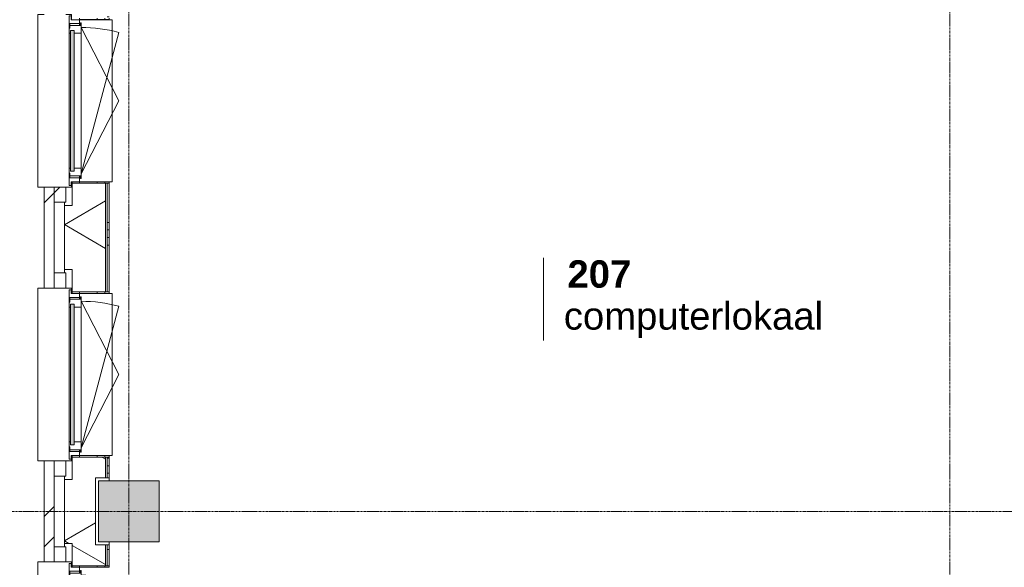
# Model space of a CAD drawing. Header units: millimetres. Extents: x -6115 to 78411, y -6358 to 59618.
# Tile 44 of 99: x -718 to 5758, y 42833 to 46433. Entities that reach past the tile are written whole.
import ezdxf

# ---------------------------------------------------------------- set-up
doc = ezdxf.new("R2010")
doc.units = ezdxf.units.MM
doc.linetypes.add('stramien', pattern=[22.225, 12.7, -3.175, 3.175, -3.175])
for name, color, linetype, lineweight in [('00_Algemeen', 7, 'Continuous', 35), ('05_Bouwplaatsvoorzieningen', 7, 'Continuous', 9), ('22_Metselwerk', 7, 'Continuous', 9), ('25_Metaalconstructiewerk', 7, 'Continuous', 9), ('30_Kozijnen-ramen-deuren', 7, 'Continuous', 9), ('42_Dekvloeren en vloersystemen', 7, 'Continuous', 9)]:
    doc.layers.add(name, color=color, linetype=linetype, lineweight=lineweight)
doc.styles.add('Arial_1', font='arial.ttf', dxfattribs={"height": 180})
doc.styles.add('Arial_B', font='arialbd.ttf', dxfattribs={"height": 180})
pattern_1 = [(45, (400, -3e-13), (-565.685, 565.685), []), (45, (600, -4e-13), (-565.685, 565.685), [])]

# ---------------------------------------------------------------- blocks, each defined once
blk = doc.blocks.new('Direct Shape - 2410-10368 v1 - IFC-model constructie _zonder onderbouw_ _MM21228_-1202395-02 tweede verdieping overzicht')
at = {"layer": '25_Metaalconstructiewerk'}
blk.add_hatch(color=256, dxfattribs=at).paths.add_polyline_path([(-200, -200), (200, -200), (200, 200), (-200, 200), (-200, 5.9)])
for p, q in [((200, 200), (-200, 200)), ((-200, 200), (-200, -200)), ((200, -200), (200, 200)), ((-200, -200), (200, -200))]:
    blk.add_line(p, q, dxfattribs=at)
blk = doc.blocks.new('Direct Shape - NLRS_28_SC_TLB_kolom vierkant prefab_gen_AT_kolom vierkant_gen_lxb 400x400_800352-1202396-02 tweede verdieping overzicht')
blk.add_blockref('Direct Shape - 2410-10368 v1 - IFC-model constructie _zonder onderbouw_ _MM21228_-1202395-02 tweede verdieping overzicht', (0, 0))
blk = doc.blocks.new('2410-10368 v1 - IFC-model constructie _zonder onderbouw_ _MM21228__ifc-1-02 tweede verdieping overzicht')
at = {"layer": '25_Metaalconstructiewerk', "lineweight": 9}
blk.add_blockref('Direct Shape - NLRS_28_SC_TLB_kolom vierkant prefab_gen_AT_kolom vierkant_gen_lxb 400x400_800352-1202396-02 tweede verdieping overzicht', (0, 43200), dxfattribs=at)
blk = doc.blocks.new('31_AEE_kozijnen_KA1_CS77 - AEE_CS 77_Raam merk A1-6832846-02 tweede verdieping overzicht')
at = {"layer": '30_Kozijnen-ramen-deuren', "true_color": 0xcccccc}
blk.add_hatch(color=254, dxfattribs=at).paths.add_polyline_path([(-462.5, -231.3), (462.5, -231.3), (462.5, -207.3), (-462.5, -207.3)])
at = {"layer": '30_Kozijnen-ramen-deuren'}
for p, q in [((-481.5, -199.5), (-557.5, -199.5)), ((-557.5, -199.5), (-557.5, -212.3)), ((-557.5, -212.3), (-532.5, -212.3)), ((-532.5, -212.3), (-532.5, -267.5)), ((-506.5, -203.3), (-481.5, -203.3)), ((-506.5, -267.5), (-506.5, -203.3)), ((-494.5, -203.8), (-494.5, -272.5)), ((-476.5, -203.8), (-494.5, -203.8)), ((-481.5, -199.5), (-476.5, -199.5)), ((-481.5, -203.3), (-481.5, -199.5)), ((-476.5, -203.3), (-481.5, -203.3)), ((-443.5, -199.5), (-476.5, -199.5)), ((-476.5, -199.5), (-476.5, -203.8)), ((-462.5, -231.3), (-462.5, -207.3)), ((-462.5, -231.3), (-462.5, -207.3)), ((-462.5, -207.3), (462.5, -207.3)), ((462.5, -231.3), (-462.5, -231.3)), ((443.5, -199.5), (-443.5, -199.5)), ((-443.5, -207.3), (-443.5, -199.5)), ((-443.5, -276.5), (-443.5, -231.3)), ((443.5, -199.5), (443.5, -207.3)), ((476.5, -199.5), (443.5, -199.5)), ((443.5, -231.3), (443.5, -276.5)), ((462.5, -207.3), (462.5, -231.3)), ((462.5, -231.3), (462.5, -207.3)), ((476.5, -199.5), (481.5, -199.5)), ((476.5, -203.8), (476.5, -199.5)), ((481.5, -203.3), (476.5, -203.3)), ((494.5, -203.8), (476.5, -203.8)), ((481.5, -199.5), (481.5, -203.3)), ((557.5, -199.5), (481.5, -199.5)), ((481.5, -203.3), (506.5, -203.3)), ((494.5, -272.5), (494.5, -203.8)), ((506.5, -203.3), (506.5, -267.5)), ((532.5, -267.5), (532.5, -212.3)), ((532.5, -212.3), (557.5, -212.3)), ((557.5, -212.3), (557.5, -199.5)), ((-532.5, -267.5), (-506.5, -267.5)), ((-494.5, -272.5), (-511.5, -272.5)), ((-511.5, -272.5), (-511.5, -276.5)), ((-511.5, -276.5), (-443.5, -276.5)), ((-494.5, -267.5), (-506.5, -267.5)), ((-481.5, -276.5), (0, -525.7)), ((-481.5, -276.5), (448.7, -525.7)), ((443.5, -276.5), (-443.5, -276.5)), ((0, -525.7), (481.5, -276.5)), ((443.5, -276.5), (511.5, -276.5)), ((506.5, -267.5), (494.5, -267.5)), ((511.5, -272.5), (494.5, -272.5)), ((506.5, -267.5), (532.5, -267.5)), ((511.5, -276.5), (511.5, -272.5))]:
    blk.add_line(p, q, dxfattribs=at)
blk.add_arc((-481.5, -276.5), 963, 345, 360, dxfattribs=at)
blk = doc.blocks.new('31_AEE_DAI_Dagkant_Interieur - Zonder Onderkant-V67-02 tweede verdieping overzicht')
at = {"layer": '05_Bouwplaatsvoorzieningen'}
h = blk.add_hatch(dxfattribs=at)
h.set_pattern_fill('FP_182', color=256, style=0, pattern_type=2)
h.set_pattern_definition([(0, (-42300, -791.5), (0, 500), []), (0, (-42300, -841.5), (0, 500), []), (0, (-42300, -891.5), (0, 500), []), (0, (-42300, -941.5), (0, 500), [])])
h.paths.add_polyline_path([(-542.5, -267.5), (-542.5, -461.5), (-533, -461.5), (-533, -267.5)])
h.paths.add_polyline_path([(533, -441.5), (533, -461.5), (542.5, -461.5), (542.5, -267.5), (533, -267.5), (533, -437)])
for p, q in [((-533, -267.5), (-542.5, -267.5)), ((-533, -461.5), (-533, -267.5)), ((533, -267.5), (533, -461.5)), ((542.5, -267.5), (533, -267.5)), ((-542.5, -461.5), (-533, -461.5)), ((533, -461.5), (542.5, -461.5))]:
    blk.add_line(p, q, dxfattribs=at)
blk = doc.blocks.new('31_AEE_DAI_Dagkant_Interieur - Zonder Onderkant-V152-02 tweede verdieping overzicht')
at = {"layer": '05_Bouwplaatsvoorzieningen'}
h = blk.add_hatch(dxfattribs=at)
h.set_pattern_fill('FP_243', color=256, style=0, pattern_type=2)
h.set_pattern_definition([(0, (-44100, -791.5), (0, 500), []), (0, (-44100, -841.5), (0, 500), []), (0, (-44100, -891.5), (0, 500), []), (0, (-44100, -941.5), (0, 500), [])])
h.paths.add_polyline_path([(-542.5, -437), (-542.5, -461.5), (-533, -461.5), (-533, -267.5), (-542.5, -267.5), (-542.5, -371.5)])
h.paths.add_polyline_path([(533, -461.5), (542.5, -461.5), (542.5, -267.5), (533, -267.5), (533, -449)])
for p, q in [((-533, -267.5), (-542.5, -267.5)), ((-533, -461.5), (-533, -267.5)), ((533, -267.5), (533, -461.5)), ((542.5, -267.5), (533, -267.5)), ((-542.5, -461.5), (-533, -461.5)), ((533, -461.5), (542.5, -461.5))]:
    blk.add_line(p, q, dxfattribs=at)
blk = doc.blocks.new('31_AEE_DAI_Dagkant_Interieur - Zonder Onderkant-V153-02 tweede verdieping overzicht')
at = {"layer": '05_Bouwplaatsvoorzieningen'}
h = blk.add_hatch(dxfattribs=at)
h.set_pattern_fill('FP_244', color=256, style=0, pattern_type=2)
h.set_pattern_definition([(0, (-45900, -791.5), (0, 500), []), (0, (-45900, -841.5), (0, 500), []), (0, (-45900, -891.5), (0, 500), []), (0, (-45900, -941.5), (0, 500), [])])
h.paths.add_polyline_path([(-542.5, -267.5), (-542.5, -461.5), (-533, -461.5), (-533, -267.5)])
h.paths.add_polyline_path([(533, -461.5), (542.5, -461.5), (542.5, -267.5), (533, -267.5), (533, -449)])
for p, q in [((-533, -267.5), (-542.5, -267.5)), ((-533, -461.5), (-533, -267.5)), ((533, -267.5), (533, -461.5)), ((542.5, -267.5), (533, -267.5)), ((-542.5, -461.5), (-533, -461.5)), ((533, -461.5), (542.5, -461.5))]:
    blk.add_line(p, q, dxfattribs=at)
blk = doc.blocks.new('42_AEE_VE_vensterbank - Standaard-6843292-02 tweede verdieping overzicht')
at = {"layer": '05_Bouwplaatsvoorzieningen'}
for p, q in [((-532.5, -482.5), (-532.5, -267.5)), ((532.5, -267.5), (532.5, -482.5)), ((-532.5, -482.5), (532.5, -482.5))]:
    blk.add_line(p, q, dxfattribs=at)
blk = doc.blocks.new('21_AEE_WA_lekdorpel - 21_AEE_WA_lekdorpel-V195-02 tweede verdieping overzicht')
at = {"layer": '05_Bouwplaatsvoorzieningen'}
for p, q in [((-567.5, -34.5), (-567.5, 8)), ((-567.5, 8), (567.5, 8)), ((567.5, 8), (567.5, -34.5)), ((-567.5, -213), (-567.5, -176.5)), ((567.5, -176.5), (567.5, -213)), ((-567.5, -215), (-567.5, -213)), ((-532.5, -213), (-567.5, -213)), ((-532.5, -215), (-567.5, -215)), ((567.5, -213), (532.5, -213)), ((567.5, -215), (532.5, -215)), ((567.5, -213), (567.5, -215))]:
    blk.add_line(p, q, dxfattribs=at)
blk = doc.blocks.new('00_AEE_tag_ruimte_klein - Naam _ nummer-752176-02 tweede verdieping overzicht')
at = {"layer": '00_Algemeen', "lineweight": 9}
for p, q in [((-8.061, 7.172), (-8.061, 4.245)), ((-8.061, 4.468), (-8.061, 1.718))]:
    blk.add_line(p, q, dxfattribs=at)

msp = doc.modelspace()

# ---------------------------------------------------------------- hatches: boundary and pattern name
at = {"layer": '22_Metselwerk'}
h = msp.add_hatch(dxfattribs=at)
h.set_pattern_fill('FP_173', color=256, angle=45, style=0, pattern_type=2)
h.set_pattern_definition(pattern_1)
h.paths.add_polyline_path([(-557, -557.5), (-491, -557.5), (-491.5, 332.5), (-557, 332.5), (-557, -51.7)])
h.paths.add_polyline_path([(-491.5, 1467.5), (-491.5, 2132.5), (-557, 2132.5), (-557, 1467.5)])
h.paths.add_polyline_path([(-557, 3267.5), (-491.5, 3267.5), (-491.5, 3932.5), (-557, 3932.5), (-557, 3275.8)])
h.paths.add_polyline_path([(-491.5, 5067.5), (-491.5, 5732.5), (-557, 5732.5), (-557, 5067.5)])
h.paths.add_polyline_path([(-491.5, 6867.5), (-491.5, 7532.5), (-557, 7532.5), (-557, 6867.5)])
h.paths.add_polyline_path([(-491.5, 8667.5), (-491.5, 9332.5), (-557, 9332.5), (-557, 8667.5)])
h.paths.add_polyline_path([(-557, 10467.5), (-491.5, 10467.5), (-491.5, 11132.5), (-557, 11132.5), (-557, 10485.4)])
h.paths.add_polyline_path([(-491.5, 12267.5), (-491.5, 12932.5), (-557, 12932.5), (-557, 12267.5)])
h.paths.add_polyline_path([(-491.5, 14067.5), (-491.5, 14732.5), (-557, 14732.5), (-557, 14067.5)])
h.paths.add_polyline_path([(-491.5, 15867.5), (-491.5, 16532.5), (-557, 16532.5), (-557, 15867.5)])
h.paths.add_polyline_path([(-557, 17667.5), (-491.5, 17667.5), (-491.5, 18332.5), (-557, 18332.5), (-557, 17695)])
h.paths.add_polyline_path([(-491.5, 19467.5), (-491.5, 20132.5), (-557, 20132.5), (-557, 19467.5)])
h.paths.add_polyline_path([(-491.5, 21267.5), (-491.5, 21932.5), (-557, 21932.5), (-557, 21267.5)])
h.paths.add_polyline_path([(-491.5, 23067.5), (-491.5, 23732.5), (-557, 23732.5), (-557, 23067.5)])
h.paths.add_polyline_path([(-491.5, 24867.5), (-491.5, 25532.5), (-557, 25532.5), (-557, 24867.5)])
h.paths.add_polyline_path([(-557, 26667.5), (-491.5, 26667.5), (-491.5, 27332.5), (-557, 27332.5), (-557, 27123)])
h.paths.add_polyline_path([(-557, 28467.5), (-491.5, 28467.5), (-491.5, 29132.5), (-557, 29132.5), (-557, 28786.7)])
h.paths.add_polyline_path([(-557, 30267.5), (-491.5, 30267.5), (-491.5, 30932.5), (-557, 30932.5), (-557, 30450.5)])
h.paths.add_polyline_path([(-491.5, 32067.5), (-491.5, 32732.5), (-557, 32732.5), (-557, 32067.5)])
h.paths.add_polyline_path([(-491.5, 33867.5), (-491.5, 34532.5), (-557, 34532.5), (-557, 33867.5)])
h.paths.add_polyline_path([(-491.5, 35667.5), (-491.5, 36332.5), (-557, 36332.5), (-557, 35667.5)])
h.paths.add_polyline_path([(-557, 37467.5), (-491.5, 37467.5), (-491.5, 38132.5), (-557, 38132.5), (-557, 37660.1)])
h.paths.add_polyline_path([(-491.5, 39267.5), (-491.5, 39932.5), (-557, 39932.5), (-557, 39267.5)])
h.paths.add_polyline_path([(-557, 41067.5), (-491.5, 41067.5), (-491.5, 41732.5), (-557, 41732.5), (-557, 41542.2)])
h.paths.add_polyline_path([(-557, 42867.5), (-491.5, 42867.5), (-491.5, 43532.5), (-557, 43532.5), (-557, 43205.9)])
h.paths.add_polyline_path([(-491.5, 44667.5), (-491.5, 45332.5), (-557, 45332.5), (-557, 44667.5)])
h.paths.add_polyline_path([(-491.5, 46467.5), (-491.5, 47132.5), (-557, 47132.5), (-557, 46467.5)])
h.paths.add_polyline_path([(-557, 48267.5), (-491.5, 48267.5), (-491, 49157), (-557, 49157), (-557, 48751.8)])
h = msp.add_hatch(dxfattribs=at)
h.set_pattern_fill('FP_172', color=256, angle=60, style=0, pattern_type=2)
h.set_pattern_definition([(330, (-424.5, 24300), (300, 519.615), []), (30, (-424.5, 24300), (-300, 519.615), [])])
h.paths.add_polyline_path([(-154.5, -424.5), (-154.5, -220), (-220, -220), (-220, 220), (-154.5, 220), (-154.5, 357.5), (-372.5, 357.5), (-372.5, 210), (-424.5, 210), (-424.5, -424.5)])
h.paths.add_polyline_path([(-372.5, 1442.5), (-154.5, 1442.5), (-154.5, 2157.5), (-372.5, 2157.5), (-372.5, 2010), (-424.5, 2010), (-424.5, 1590), (-372.5, 1590)])
h.paths.add_polyline_path([(-154.5, 3242.5), (-154.5, 3957.5), (-372.5, 3957.5), (-372.5, 3810), (-424.5, 3810), (-424.5, 3390), (-372.5, 3390), (-372.5, 3242.5)])
h.paths.add_polyline_path([(-154.5, 5042.5), (-154.5, 5180), (-220, 5180), (-220, 5620), (-154.5, 5620), (-154.5, 5757.5), (-372.5, 5757.5), (-372.5, 5610), (-424.5, 5610), (-424.5, 5190), (-372.5, 5190), (-372.5, 5042.5), (-263.3, 5042.5)])
h.paths.add_polyline_path([(-154.5, 6842.5), (-154.5, 7557.5), (-372.5, 7557.5), (-372.5, 7410), (-424.5, 7410), (-424.5, 6990), (-372.5, 6990), (-372.5, 6842.5), (-263.3, 6842.5)])
h.paths.add_polyline_path([(-372.5, 8642.5), (-154.5, 8642.5), (-154.5, 9357.5), (-372.5, 9357.5), (-372.5, 9210), (-424.5, 9210), (-424.5, 8790), (-372.5, 8790)])
h.paths.add_polyline_path([(-154.5, 10442.5), (-154.5, 10580), (-220, 10580), (-220, 11020), (-154.5, 11020), (-154.5, 11157.5), (-372.5, 11157.5), (-372.5, 11010), (-424.5, 11010), (-424.5, 10590), (-372.5, 10590), (-372.5, 10442.5)])
h.paths.add_polyline_path([(-372.5, 12242.5), (-154.5, 12242.5), (-154.5, 12957.5), (-372.5, 12957.5), (-372.5, 12810), (-424.5, 12810), (-424.5, 12390), (-372.5, 12390)])
h.paths.add_polyline_path([(-372.5, 14042.5), (-154.5, 14042.5), (-154.5, 14757.5), (-372.5, 14757.5), (-372.5, 14610), (-424.5, 14610), (-424.5, 14190), (-372.5, 14190)])
h.paths.add_polyline_path([(-154.5, 15842.5), (-154.5, 15980), (-220, 15980), (-220, 16420), (-154.5, 16420), (-154.5, 16557.5), (-372.5, 16557.5), (-372.5, 16410), (-424.5, 16410), (-424.5, 15990), (-372.5, 15990), (-372.5, 15842.5), (-263.3, 15842.5)])
h.paths.add_polyline_path([(-154.5, 17642.5), (-154.5, 18357.5), (-372.5, 18357.5), (-372.5, 18210), (-424.5, 18210), (-424.5, 17790), (-372.5, 17790), (-372.5, 17642.5)])
h.paths.add_polyline_path([(-154.5, 19442.5), (-154.5, 20157.5), (-372.5, 20157.5), (-372.5, 20010), (-424.5, 20010), (-424.5, 19590), (-372.5, 19590), (-372.5, 19442.5)])
h.paths.add_polyline_path([(-372.5, 21242.5), (-154.5, 21242.5), (-154.5, 21380), (-220, 21380), (-220, 21820), (-154.5, 21820), (-154.5, 21957.5), (-372.5, 21957.5), (-372.5, 21810), (-424.5, 21810), (-424.5, 21390), (-372.5, 21390)])
h.paths.add_polyline_path([(-154.5, 23042.5), (-154.5, 23757.5), (-372.5, 23757.5), (-372.5, 23610), (-424.5, 23610), (-424.5, 23190), (-372.5, 23190), (-372.5, 23042.5), (-263.3, 23042.5)])
h.paths.add_polyline_path([(-154.5, 24842.5), (-154.5, 25557.5), (-372.5, 25557.5), (-372.5, 25410), (-424.5, 25410), (-424.5, 24990), (-372.5, 24990), (-372.5, 24842.5)])
h.paths.add_polyline_path([(-372.5, 26642.5), (-154.5, 26642.5), (-154.5, 26780), (-220, 26780), (-220, 27220), (-154.5, 27220), (-154.5, 27357.5), (-372.5, 27357.5), (-372.5, 27210), (-424.5, 27210), (-424.5, 26790), (-372.5, 26790)])
h.paths.add_polyline_path([(-372.5, 28442.5), (-154.5, 28442.5), (-154.5, 29157.5), (-372.5, 29157.5), (-372.5, 29010), (-424.5, 29010), (-424.5, 28590), (-372.5, 28590)])
h.paths.add_polyline_path([(-372.5, 30242.5), (-154.5, 30242.5), (-154.5, 30957.5), (-372.5, 30957.5), (-372.5, 30810), (-424.5, 30810), (-424.5, 30390), (-372.5, 30390)])
h.paths.add_polyline_path([(-154.5, 32042.5), (-154.5, 32180), (-220, 32180), (-220, 32620), (-154.5, 32620), (-154.5, 32757.5), (-372.5, 32757.5), (-372.5, 32610), (-424.5, 32610), (-424.5, 32190), (-372.5, 32190), (-372.5, 32042.5)])
h.paths.add_polyline_path([(-372.5, 33842.5), (-154.5, 33842.5), (-154.5, 34557.5), (-372.5, 34557.5), (-372.5, 34410), (-424.5, 34410), (-424.5, 33990), (-372.5, 33990)])
h.paths.add_polyline_path([(-154.5, 35642.5), (-154.5, 36357.5), (-372.5, 36357.5), (-372.5, 36210), (-424.5, 36210), (-424.5, 35790), (-372.5, 35790), (-372.5, 35642.5), (-263.3, 35642.5)])
h.paths.add_polyline_path([(-372.5, 37442.5), (-154.5, 37442.5), (-154.5, 37580), (-220, 37580), (-220, 38020), (-154.5, 38020), (-154.5, 38157.5), (-372.5, 38157.5), (-372.5, 38010), (-424.5, 38010), (-424.5, 37590), (-372.5, 37590)])
h.paths.add_polyline_path([(-154.5, 39242.5), (-154.5, 39957.5), (-372.5, 39957.5), (-372.5, 39810), (-424.5, 39810), (-424.5, 39390), (-372.5, 39390), (-372.5, 39242.5)])
h.paths.add_polyline_path([(-372.5, 41042.5), (-154.5, 41042.5), (-154.5, 41757.5), (-372.5, 41757.5), (-372.5, 41610), (-424.5, 41610), (-424.5, 41190), (-372.5, 41190)])
h.paths.add_polyline_path([(-154.5, 42842.5), (-154.5, 42980), (-220, 42980), (-220, 43420), (-154.5, 43420), (-154.5, 43557.5), (-372.5, 43557.5), (-372.5, 43410), (-424.5, 43410), (-424.5, 42990), (-372.5, 42990), (-372.5, 42842.5), (-263.3, 42842.5)])
h.paths.add_polyline_path([(-372.5, 44642.5), (-154.5, 44642.5), (-154.5, 45357.5), (-372.5, 45357.5), (-372.5, 45210), (-424.5, 45210), (-424.5, 44790), (-372.5, 44790)])
h.paths.add_polyline_path([(-372.5, 46442.5), (-154.5, 46442.5), (-154.5, 47157.5), (-372.5, 47157.5), (-372.5, 47010), (-424.5, 47010), (-424.5, 46590), (-372.5, 46590), (-372.5, 46533.4)])
h.paths.add_polyline_path([(-372.5, 48242.5), (-154.5, 48242.5), (-154.5, 48380), (-220, 48380), (-220, 48820), (-154.5, 48820), (-154.5, 49024.5), (-424.5, 49024.5), (-424.5, 48390), (-372.5, 48390)])
h = msp.add_hatch(dxfattribs=at)
h.set_pattern_fill('FP_171', color=256, angle=90, style=0, pattern_type=2)
h.set_pattern_definition([(1e-13, (-424.5, 24100), (-9e-13, 500), []), (1e-13, (-424.5, 24050), (-9e-13, 500), []), (1e-13, (-424.5, 24000), (-9e-13, 500), []), (1e-13, (-424.5, 23950), (-9e-13, 500), [])])
h.paths.add_polyline_path([(-130, 220), (-130, 357.5), (-142.5, 357.5), (-142.5, 220)])
h.paths.add_polyline_path([(-130, 1442.5), (-130, 2157.5), (-142.5, 2157.5), (-142.5, 1442.5)])
h.paths.add_polyline_path([(-142.5, 3242.5), (-130, 3242.5), (-130, 3957.5), (-142.5, 3957.5), (-142.5, 3275.8)])
h.paths.add_polyline_path([(-130, 5042.5), (-130, 5180), (-142.5, 5180), (-142.5, 5042.5)])
h.paths.add_polyline_path([(-130, 5620), (-130, 5757.5), (-142.5, 5757.5), (-142.5, 5620)])
h.paths.add_polyline_path([(-142.5, 6842.5), (-130, 6842.5), (-130, 7557.5), (-142.5, 7557.5), (-142.5, 7157.9)])
h.paths.add_polyline_path([(-130, 8642.5), (-130, 9357.5), (-142.5, 9357.5), (-142.5, 8642.5)])
h.paths.add_polyline_path([(-130, 10442.5), (-130, 10580), (-142.5, 10580), (-142.5, 10442.5)])
h.paths.add_polyline_path([(-130, 11020), (-130, 11157.5), (-142.5, 11157.5), (-142.5, 11020)])
h.paths.add_polyline_path([(-130, 12242.5), (-130, 12957.5), (-142.5, 12957.5), (-142.5, 12242.5)])
h.paths.add_polyline_path([(-130, 14042.5), (-130, 14757.5), (-142.5, 14757.5), (-142.5, 14042.5)])
h.paths.add_polyline_path([(-142.5, 15842.5), (-130, 15842.5), (-130, 15980), (-142.5, 15980)])
h.paths.add_polyline_path([(-142.5, 16420), (-130, 16420), (-130, 16557.5), (-142.5, 16557.5)])
h.paths.add_polyline_path([(-130, 17642.5), (-130, 17920), (-142.5, 17920), (-142.5, 17642.5)])
h.paths.add_polyline_path([(-130, 17950), (-130, 18050), (-142.5, 18050), (-142.5, 17950)])
h.paths.add_polyline_path([(-130, 18080), (-130, 18357.5), (-142.5, 18357.5), (-142.5, 18080)])
h.paths.add_polyline_path([(-130, 19442.5), (-130, 20157.5), (-142.5, 20157.5), (-142.5, 19442.5)])
h.paths.add_polyline_path([(-130, 21242.5), (-130, 21380), (-142.5, 21380), (-142.5, 21242.5)])
h.paths.add_polyline_path([(-130, 21820), (-130, 21957.5), (-142.5, 21957.5), (-142.5, 21820)])
h.paths.add_polyline_path([(-142.5, 23042.5), (-130, 23042.5), (-130, 23757.5), (-142.5, 23757.5), (-142.5, 23240.9)])
h.paths.add_polyline_path([(-130, 24842.5), (-130, 25117.5), (-142.5, 25117.5), (-142.5, 24842.5)])
h.paths.add_polyline_path([(-130, 25147.5), (-130, 25247.5), (-142.5, 25247.5), (-142.5, 25147.5)])
h.paths.add_polyline_path([(-142.5, 25277.5), (-130, 25277.5), (-130, 25557.5), (-142.5, 25557.5), (-142.5, 25459.2)])
h.paths.add_polyline_path([(-130, 26642.5), (-130, 26780), (-142.5, 26780), (-142.5, 26642.5)])
h.paths.add_polyline_path([(-130, 27220), (-130, 27357.5), (-142.5, 27357.5), (-142.5, 27220)])
h.paths.add_polyline_path([(-130, 28442.5), (-130, 29157.5), (-142.5, 29157.5), (-142.5, 28442.5)])
h.paths.add_polyline_path([(-130, 30242.5), (-130, 30957.5), (-142.5, 30957.5), (-142.5, 30242.5)])
h.paths.add_polyline_path([(-142.5, 32042.5), (-130, 32042.5), (-130, 32180), (-142.5, 32180), (-142.5, 32114.2)])
h.paths.add_polyline_path([(-130, 32620), (-130, 32757.5), (-142.5, 32757.5), (-142.5, 32620)])
h.paths.add_polyline_path([(-130, 33842.5), (-130, 34557.5), (-142.5, 34557.5), (-142.5, 33842.5)])
h.paths.add_polyline_path([(-142.5, 35642.5), (-130, 35642.5), (-130, 36357.5), (-142.5, 36357.5), (-142.5, 35996.3)])
h.paths.add_polyline_path([(-142.5, 37442.5), (-130, 37442.5), (-130, 37580), (-142.5, 37580)])
h.paths.add_polyline_path([(-142.5, 38020), (-130, 38020), (-130, 38157.5), (-142.5, 38157.5)])
h.paths.add_polyline_path([(-130, 39242.5), (-130, 39957.5), (-142.5, 39957.5), (-142.5, 39242.5)])
h.paths.add_polyline_path([(-142.5, 41042.5), (-130, 41042.5), (-130, 41757.5), (-142.5, 41757.5), (-142.5, 41542.2)])
h.paths.add_polyline_path([(-130, 42842.5), (-130, 42980), (-142.5, 42980), (-142.5, 42842.5)])
h.paths.add_polyline_path([(-142.5, 43420), (-130, 43420), (-130, 43557.5), (-142.5, 43557.5)])
h.paths.add_polyline_path([(-142.5, 44642.5), (-130, 44642.5), (-130, 45357.5), (-142.5, 45357.5), (-142.5, 44869.7)])
h.paths.add_polyline_path([(-130, 46442.5), (-130, 47157.5), (-142.5, 47157.5), (-142.5, 46442.5)])
h.paths.add_polyline_path([(-130, 48242.5), (-130, 48380), (-142.5, 48380), (-142.5, 48242.5)])
h = msp.add_hatch(dxfattribs=at)
h.set_pattern_fill('FP_173', color=256, angle=45, style=0, pattern_type=2)
h.set_pattern_definition(pattern_1)
h.paths.add_polyline_path([(-415, 45232.5), (-415, 45332.5), (-491, 45332.5), (-491, 45232.5)])

# ---------------------------------------------------------------- linework, layer by layer
at = {"layer": '00_Algemeen', "color": 150, "linetype": 'stramien', "lineweight": 9, "true_color": 0x0080ff}
for p, q in [((0, -4950.1), (0, 59018.3)), ((5400, -4950.1), (5400, 59018.3)), ((77811.4, 43200), (-5515.3, 43200))]:
    msp.add_line(p, q, dxfattribs=at)
at = {"layer": '22_Metselwerk'}
for p, q in [((-491.5, 45332.5), (-557, 45332.5)), ((-557, 45332.5), (-557, 44667.5)), ((-491.5, 45210), (-491.5, 45332.5)), ((-491, 44667.5), (-491, 45332.5)), ((-415, 45332.5), (-491, 45332.5)), ((-415, 45232.5), (-415, 45332.5)), ((-372.5, 45357.5), (-372.5, 45367.5)), ((-130, 45357.5), (-154.5, 45357.5)), ((-142.5, 45357.5), (-142.5, 44642.5)), ((-130, 44642.5), (-130, 45357.5)), ((-491, 45210), (-491.5, 45210)), ((-491, 45232.5), (-415, 45232.5)), ((-424.5, 45210), (-424.5, 45232.5)), ((-491.5, 44667.5), (-491.5, 44790)), ((-491.5, 44790), (-491, 44790)), ((-415, 44767.5), (-491, 44767.5)), ((-424.5, 44767.5), (-424.5, 44790)), ((-415, 44667.5), (-415, 44767.5)), ((-557, 44667.5), (-491.5, 44667.5)), ((-491, 44667.5), (-415, 44667.5)), ((-372.5, 44632.5), (-372.5, 44642.5)), ((-154.5, 44642.5), (-130, 44642.5)), ((-491.5, 43532.5), (-557, 43532.5)), ((-557, 43532.5), (-557, 42867.5)), ((-491.5, 43410), (-491.5, 43532.5)), ((-491, 42867.5), (-491, 43532.5)), ((-415, 43532.5), (-491, 43532.5)), ((-415, 43432.5), (-415, 43532.5)), ((-372.5, 43557.5), (-372.5, 43567.5)), ((-130, 43557.5), (-154.5, 43557.5)), ((-142.5, 43557.5), (-142.5, 43420)), ((-130, 43420), (-130, 43557.5)), ((-491, 43410), (-491.5, 43410)), ((-491, 43432.5), (-415, 43432.5)), ((-424.5, 43410), (-424.5, 43432.5)), ((-154.5, 43420), (-130, 43420)), ((-491.5, 42867.5), (-491.5, 42990)), ((-491.5, 42990), (-491, 42990)), ((-415, 42967.5), (-491, 42967.5)), ((-424.5, 42967.5), (-424.5, 42990)), ((-415, 42867.5), (-415, 42967.5)), ((-130, 42980), (-154.5, 42980)), ((-142.5, 42980), (-142.5, 42842.5)), ((-130, 42842.5), (-130, 42980)), ((-557, 42867.5), (-491.5, 42867.5)), ((-491, 42867.5), (-415, 42867.5)), ((-372.5, 42832.5), (-372.5, 42842.5)), ((-154.5, 42842.5), (-130, 42842.5))]:
    msp.add_line(p, q, dxfattribs=at)
at = {"layer": '22_Metselwerk', "lineweight": 18}
for p, q in [((-154.5, 45357.5), (-372.5, 45357.5)), ((-372.5, 45357.5), (-372.5, 45210)), ((-154.5, 45357.5), (-154.5, 44642.5)), ((-372.5, 45210), (-424.5, 45210)), ((-424.5, 45210), (-424.5, 44790)), ((-424.5, 44790), (-372.5, 44790)), ((-372.5, 44790), (-372.5, 44642.5)), ((-372.5, 44642.5), (-154.5, 44642.5)), ((-154.5, 43557.5), (-372.5, 43557.5)), ((-372.5, 43557.5), (-372.5, 43410)), ((-154.5, 43557.5), (-154.5, 43420)), ((-372.5, 43410), (-424.5, 43410)), ((-424.5, 43410), (-424.5, 42990)), ((-220, 42980), (-220, 43420)), ((-220, 43420), (-154.5, 43420)), ((-424.5, 42990), (-372.5, 42990)), ((-372.5, 42990), (-372.5, 42842.5)), ((-154.5, 42980), (-220, 42980)), ((-154.5, 42980), (-154.5, 42842.5)), ((-372.5, 42842.5), (-154.5, 42842.5))]:
    msp.add_line(p, q, dxfattribs=at)
at = {"layer": '42_Dekvloeren en vloersystemen'}
for p, q in [((-130, 43420), (-130, 43400)), ((-130, 43000), (-130, 42980))]:
    msp.add_line(p, q, dxfattribs=at)

# ---------------------------------------------------------------- block references
at = {"lineweight": 5}
msp.add_blockref('2410-10368 v1 - IFC-model constructie _zonder onderbouw_ _MM21228__ifc-1-02 tweede verdieping overzicht', (0, 0), dxfattribs=at)
at = {"layer": '00_Algemeen', "lineweight": 9, "xscale": 99.99999999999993, "yscale": 99.99999999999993, "zscale": 99.99999999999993}
msp.add_blockref('00_AEE_tag_ruimte_klein - Naam _ nummer-752176-02 tweede verdieping overzicht', (3533.1, 44150.7), dxfattribs=at)
at = {"layer": '05_Bouwplaatsvoorzieningen'}
for name, p, rotation in [('21_AEE_WA_lekdorpel - 21_AEE_WA_lekdorpel-V195-02 tweede verdieping overzicht', (-591.5, 45900), 90.0000000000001), ('31_AEE_DAI_Dagkant_Interieur - Zonder Onderkant-V153-02 tweede verdieping overzicht', (-591.5, 45900), 90.0000000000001), ('42_AEE_VE_vensterbank - Standaard-6843292-02 tweede verdieping overzicht', (-591.5, 45900), 89.99999999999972), ('21_AEE_WA_lekdorpel - 21_AEE_WA_lekdorpel-V195-02 tweede verdieping overzicht', (-591.5, 44100), 90.0000000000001), ('31_AEE_DAI_Dagkant_Interieur - Zonder Onderkant-V152-02 tweede verdieping overzicht', (-591.5, 44100), 90.0000000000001), ('42_AEE_VE_vensterbank - Standaard-6843292-02 tweede verdieping overzicht', (-591.5, 44100), 89.99999999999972), ('21_AEE_WA_lekdorpel - 21_AEE_WA_lekdorpel-V195-02 tweede verdieping overzicht', (-591.5, 42300), 90.0000000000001), ('31_AEE_DAI_Dagkant_Interieur - Zonder Onderkant-V67-02 tweede verdieping overzicht', (-591.5, 42300), 90.0000000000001)]:
    msp.add_blockref(name, p, dxfattribs=dict(at, rotation=rotation))
at = {"layer": '30_Kozijnen-ramen-deuren', "rotation": 90.0000000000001}
for p in [(-591.5, 45900), (-591.5, 44100), (-591.5, 42300)]:
    msp.add_blockref('31_AEE_kozijnen_KA1_CS77 - AEE_CS 77_Raam merk A1-6832846-02 tweede verdieping overzicht', p, dxfattribs=at)

# ---------------------------------------------------------------- texts
at = {"layer": '00_Algemeen', "lineweight": 9, "char_height": 180, "attachment_point": 1}
for s, insert, width, style in [('207', (2884.4, 44850.7), 505.063, 'Arial_B'), ('computerlokaal', (2860.5, 44575.1), 1996.202, 'Arial_1')]:
    msp.add_mtext(s, dxfattribs=dict(at, insert=insert, width=width, style=style))

doc.saveas('drawing.dxf')
